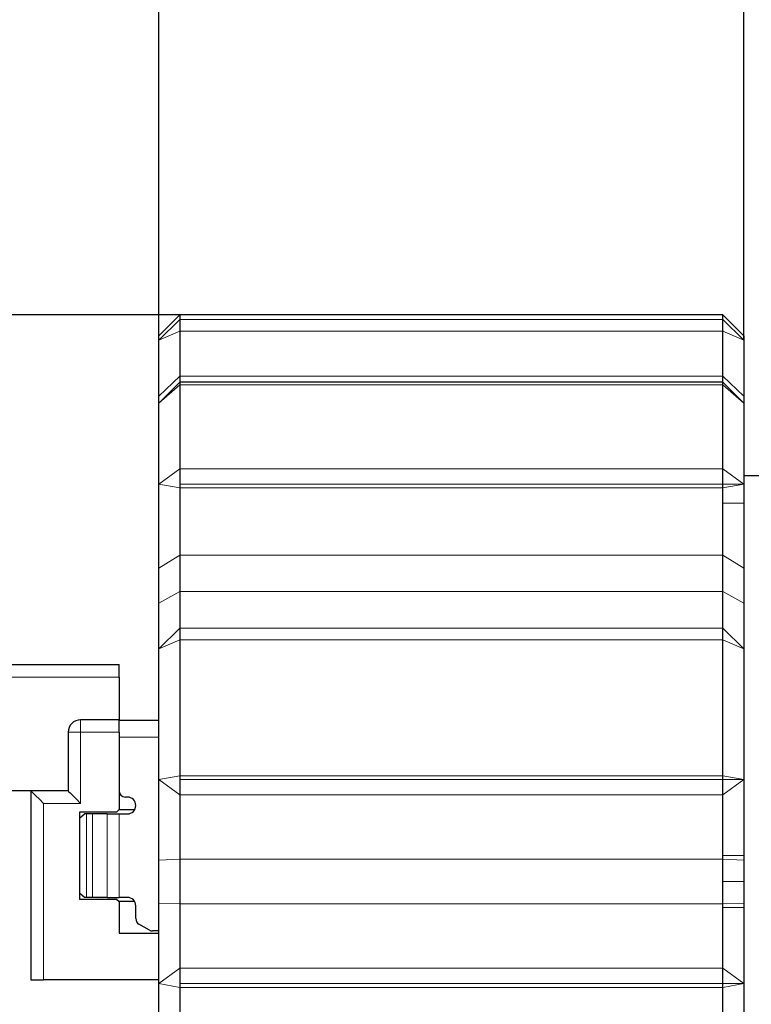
# Model space of a CAD drawing. Header units: millimetres. Extents: x 5 to 418, y 2 to 292.
# Tile 34 of 43: x 165 to 182, y 234 to 258. Entities that reach past the tile are written whole.
import ezdxf

# ---------------------------------------------------------------- set-up
doc = ezdxf.new("R2010")
doc.units = ezdxf.units.MM
doc.layers.add('SLD-0', color=7, linetype='Continuous')
doc.styles.add('SLDTEXTSTYLE0', font='TXT', dxfattribs={"width": 0.605})
doc.dimstyles.new('SLDDIMSTYLE0', dxfattribs={"dimtxt": 3.5, "dimasz": 3.302, "dimexe": 0, "dimexo": 0.0625, "dimgap": 0.875, "dimtad": 1, "dimrnd": 1e-09, "dimzin": 12, "dimdsep": 46, "dimtxsty": 'SLDTEXTSTYLE0', "dimsah": 1, "dimcen": 0.09, "dimadec": 0, "dimazin": 3, "dimtfac": 1, "dimtmove": 0, "dimatfit": 0, "dimfxl": 1, "dimfrac": 2, "dimtolj": 1, "dimtzin": 12, "dimarcsym": 0})
doc.dimstyles.new('SLDDIMSTYLE1', dxfattribs={"dimtxt": 3.5, "dimasz": 3.302, "dimexe": 0, "dimexo": 0.0625, "dimgap": 0.875, "dimtad": 1, "dimdec": 0, "dimrnd": 1e-09, "dimzin": 12, "dimdsep": 46, "dimtxsty": 'SLDTEXTSTYLE0', "dimsah": 1, "dimcen": 0.09, "dimadec": 0, "dimazin": 3, "dimtfac": 1, "dimtofl": 0, "dimtmove": 0, "dimatfit": 3, "dimfxl": 1, "dimfrac": 2, "dimtolj": 1, "dimtzin": 12, "dimarcsym": 0})

# ---------------------------------------------------------------- blocks, each defined once
blk = doc.blocks.new('_D')
at = {"layer": 'SLD-0', "color": 7}
for p, q in [((154.801, 250.754), (154.801, 257.104)), ((168.475, 250.754), (153.801, 250.754)), ((154.801, 250.754), (154.801, 223.654)), ((168.475, 223.654), (153.801, 223.654)), ((154.801, 223.654), (154.801, 217.304))]:
    blk.add_line(p, q, dxfattribs=at)
for points in [[(154.801, 250.754), (155.309, 254.056), (154.293, 254.056)], [(154.801, 223.654), (154.293, 220.352), (155.309, 220.352)]]:
    blk.add_solid(points, dxfattribs=at)
at = {"layer": 'SLD-0', "color": 7, "char_height": 3.5, "attachment_point": 1, "rotation": 90, "style": 'SLDTEXTSTYLE0'}
for s, insert in [('27,5', (150.28, 235.077)), ('%%c', (150.289, 229.974))]:
    blk.add_mtext(s, dxfattribs=dict(at, insert=insert))
blk = doc.blocks.new('_D_1')
at = {"layer": 'SLD-0', "color": 7}
for p, q in [((167.975, 250.15), (167.975, 261.754)), ((181.975, 250.15), (181.975, 261.754)), ((167.975, 260.754), (161.625, 260.754)), ((167.975, 260.754), (181.975, 260.754)), ((181.975, 260.754), (188.325, 260.754))]:
    blk.add_line(p, q, dxfattribs=at)
for points in [[(167.975, 260.754), (164.673, 261.262), (164.673, 260.246)], [(181.975, 260.754), (185.277, 260.246), (185.277, 261.262)]]:
    blk.add_solid(points, dxfattribs=at)
at = {"layer": 'SLD-0', "color": 7, "insert": (172.301, 265.266), "char_height": 3.5, "attachment_point": 1, "style": 'SLDTEXTSTYLE0'}
blk.add_mtext('14', dxfattribs=at)
blk = doc.blocks.new('_D_2')
at = {"layer": 'SLD-0', "color": 7}
for p, q in [((181.975, 250.15), (181.975, 261.754)), ((204.875, 244.404), (204.875, 261.754)), ((181.975, 260.754), (204.875, 260.754))]:
    blk.add_line(p, q, dxfattribs=at)
for points in [[(181.975, 260.754), (185.277, 260.246), (185.277, 261.262)], [(204.875, 260.754), (201.573, 261.262), (201.573, 260.246)]]:
    blk.add_solid(points, dxfattribs=at)
at = {"layer": 'SLD-0', "color": 7, "insert": (190.751, 265.266), "char_height": 3.5, "attachment_point": 1, "style": 'SLDTEXTSTYLE0'}
blk.add_mtext('23', dxfattribs=at)

msp = doc.modelspace()

# ---------------------------------------------------------------- linework, layer by layer
at = {"color": 7, "linetype": 'Continuous', "lineweight": 25}
for p, q in [((168.475, 250.754), (167.975, 250.254)), ((181.475, 250.754), (168.475, 250.754)), ((168.475, 250.754), (168.475, 250.647)), ((168.475, 250.647), (168.475, 250.365)), ((181.975, 250.254), (181.475, 250.754)), ((181.475, 250.647), (181.475, 250.754)), ((181.475, 250.365), (181.475, 250.647)), ((168.475, 250.365), (168.475, 249.294)), ((181.475, 249.294), (181.475, 250.365)), ((167.975, 250.15), (167.975, 250.254)), ((167.975, 248.813), (167.975, 250.15)), ((181.975, 250.254), (181.975, 250.15)), ((181.975, 250.15), (181.975, 248.813)), ((168.475, 249.144), (167.975, 248.644)), ((168.475, 249.294), (168.475, 249.144)), ((181.475, 249.144), (168.475, 249.144)), ((168.475, 249.144), (168.475, 249.083)), ((181.475, 249.144), (181.475, 249.294)), ((181.975, 248.644), (181.475, 249.144)), ((181.475, 249.083), (181.475, 249.144)), ((168.475, 249.083), (168.475, 247.076)), ((181.475, 247.076), (181.475, 249.083)), ((167.975, 248.644), (167.975, 248.813)), ((181.975, 248.813), (181.975, 248.644)), ((167.975, 246.712), (167.975, 248.644)), ((181.975, 248.644), (181.975, 246.712)), ((168.475, 247.076), (168.475, 246.712)), ((181.475, 246.712), (181.475, 247.076)), ((182.485, 246.904), (181.975, 246.904)), ((167.975, 244.696), (167.975, 246.712)), ((168.475, 246.712), (168.475, 246.619)), ((168.475, 246.619), (168.475, 245.007)), ((181.475, 246.619), (181.475, 246.712)), ((181.475, 246.25), (181.475, 246.619)), ((181.975, 246.712), (181.975, 246.25)), ((181.475, 245.007), (181.475, 246.25)), ((181.975, 246.25), (181.975, 244.696)), ((168.475, 245.007), (168.475, 244.142)), ((181.475, 244.142), (181.475, 245.007)), ((167.975, 243.866), (167.975, 244.696)), ((181.975, 244.696), (181.975, 243.866)), ((168.475, 244.142), (168.475, 243.264)), ((181.475, 243.264), (181.475, 244.142)), ((167.975, 242.768), (167.975, 243.866)), ((181.975, 243.866), (181.975, 242.768)), ((168.475, 243.264), (168.475, 242.982)), ((181.475, 242.982), (181.475, 243.264)), ((168.475, 242.982), (168.475, 239.735)), ((181.475, 239.735), (181.475, 242.982)), ((167.975, 239.642), (167.975, 242.768)), ((181.975, 242.768), (181.975, 239.642)), ((163.775, 242.394), (167.025, 242.394)), ((167.025, 242.094), (167.025, 242.394)), ((167.025, 242.094), (167.025, 241.074)), ((167.025, 241.074), (166.105, 241.074)), ((167.025, 240.774), (167.025, 241.074)), ((167.975, 241.054), (167.025, 241.054)), ((165.805, 240.774), (165.805, 239.374)), ((167.025, 240.774), (167.025, 238.924)), ((168.475, 239.735), (168.475, 239.642)), ((181.475, 239.642), (181.475, 239.735)), ((167.975, 237.717), (167.975, 239.642)), ((168.475, 239.642), (168.475, 239.278)), ((181.475, 239.278), (181.475, 239.642)), ((181.975, 239.642), (181.975, 237.824)), ((164.915, 239.374), (163.775, 239.374)), ((165.805, 239.374), (164.915, 239.374)), ((164.915, 239.374), (164.915, 234.854)), ((168.475, 239.278), (168.475, 237.739)), ((181.475, 237.824), (181.475, 239.278)), ((167.225, 239.224), (167.175, 239.224)), ((166.965, 238.864), (166.075, 238.864)), ((166.075, 238.864), (166.075, 236.784)), ((166.075, 238.719), (166.199, 238.824)), ((166.247, 238.824), (166.199, 238.824)), ((166.388, 238.824), (166.247, 238.824)), ((166.742, 238.824), (166.388, 238.824)), ((166.742, 238.824), (167.025, 238.824)), ((167.025, 238.924), (166.965, 238.864)), ((167.025, 238.924), (167.398, 238.924)), ((167.025, 238.824), (167.225, 238.824)), ((167.975, 236.691), (167.975, 237.717)), ((168.475, 237.739), (168.475, 236.67)), ((181.475, 237.739), (181.475, 237.824)), ((181.475, 237.204), (181.475, 237.739)), ((181.975, 237.824), (181.975, 237.717)), ((181.975, 237.717), (181.975, 237.204)), ((181.475, 236.67), (181.475, 237.204)), ((181.975, 237.204), (181.975, 236.691)), ((166.199, 236.824), (166.075, 236.929)), ((166.075, 236.784), (166.965, 236.784)), ((166.247, 236.824), (166.199, 236.824)), ((166.388, 236.824), (166.247, 236.824)), ((166.742, 236.824), (166.388, 236.824)), ((166.742, 236.824), (167.025, 236.824)), ((166.965, 236.784), (167.025, 236.724)), ((167.225, 236.824), (167.025, 236.824)), ((167.025, 236.724), (167.025, 235.974)), ((167.398, 236.724), (167.025, 236.724)), ((167.975, 234.767), (167.975, 236.691)), ((168.475, 236.67), (168.475, 235.131)), ((181.475, 236.585), (181.475, 236.67)), ((181.975, 236.691), (181.975, 236.585)), ((167.425, 236.318), (167.425, 236.624)), ((181.475, 235.131), (181.475, 236.585)), ((181.975, 236.585), (181.975, 234.767)), ((167.75, 236.044), (167.5, 236.188)), ((167.025, 235.974), (167.975, 235.974)), ((167.975, 236.024), (167.825, 236.024)), ((168.475, 235.131), (168.475, 234.767)), ((181.475, 234.767), (181.475, 235.131)), ((164.915, 234.854), (165.215, 234.854)), ((167.975, 234.854), (165.215, 234.854)), ((167.975, 231.64), (167.975, 234.767)), ((168.475, 234.767), (168.475, 234.674)), ((168.475, 234.674), (168.475, 231.427)), ((181.475, 234.674), (181.475, 234.767)), ((181.475, 231.427), (181.475, 234.674)), ((181.975, 234.767), (181.975, 231.64))]:
    msp.add_line(p, q, dxfattribs=at)
at = {"color": 7, "linetype": 'Continuous', "lineweight": 18}
for p, q in [((168.475, 250.647), (167.975, 250.15)), ((168.475, 250.647), (181.475, 250.647)), ((181.975, 250.15), (181.475, 250.647)), ((168.475, 250.365), (167.975, 250.15)), ((181.475, 250.365), (168.475, 250.365)), ((181.975, 250.15), (181.475, 250.365)), ((168.475, 249.294), (167.975, 248.813)), ((181.475, 249.294), (168.475, 249.294)), ((181.975, 248.813), (181.475, 249.294)), ((168.475, 249.083), (167.975, 248.644)), ((181.475, 249.083), (168.475, 249.083)), ((181.975, 248.644), (181.475, 249.083)), ((168.475, 247.076), (167.975, 246.712)), ((168.475, 247.076), (181.475, 247.076)), ((181.975, 246.712), (181.475, 247.076)), ((168.475, 246.619), (167.975, 246.712)), ((181.475, 246.712), (168.475, 246.712)), ((181.475, 246.619), (168.475, 246.619)), ((181.975, 246.712), (181.475, 246.712)), ((181.975, 246.712), (181.475, 246.619)), ((181.475, 246.25), (181.975, 246.25)), ((168.475, 245.007), (167.975, 244.696)), ((181.475, 245.007), (168.475, 245.007)), ((181.975, 244.696), (181.475, 245.007)), ((168.475, 244.142), (167.975, 243.866)), ((168.475, 244.142), (181.475, 244.142)), ((181.975, 243.866), (181.475, 244.142)), ((168.475, 243.264), (167.975, 242.768)), ((168.475, 243.264), (181.475, 243.264)), ((181.975, 242.768), (181.475, 243.264)), ((168.475, 242.982), (167.975, 242.768)), ((181.475, 242.982), (168.475, 242.982)), ((181.975, 242.768), (181.475, 242.982)), ((163.775, 242.094), (167.025, 242.094)), ((166.105, 241.074), (166.105, 240.774)), ((166.105, 240.774), (165.805, 240.774)), ((166.105, 239.074), (166.105, 240.774)), ((166.105, 240.774), (167.025, 240.774)), ((167.025, 240.654), (167.975, 240.654)), ((168.475, 239.735), (167.975, 239.642)), ((168.475, 239.735), (181.475, 239.735)), ((181.975, 239.642), (181.475, 239.735)), ((168.475, 239.278), (167.975, 239.642)), ((181.475, 239.642), (168.475, 239.642)), ((181.975, 239.642), (181.475, 239.642)), ((181.975, 239.642), (181.475, 239.278)), ((181.475, 239.278), (168.475, 239.278)), ((165.215, 234.854), (165.215, 239.074)), ((165.215, 239.074), (166.105, 239.074)), ((166.247, 236.824), (166.247, 238.824)), ((166.388, 236.824), (166.388, 238.824)), ((166.742, 238.824), (166.742, 236.824)), ((167.025, 236.824), (167.025, 238.824)), ((168.475, 237.739), (167.975, 237.717)), ((181.475, 237.739), (168.475, 237.739)), ((181.475, 237.824), (181.975, 237.824)), ((181.975, 237.717), (181.475, 237.739)), ((181.975, 237.204), (181.475, 237.204)), ((168.475, 236.67), (167.975, 236.691)), ((168.475, 236.67), (181.475, 236.67)), ((181.975, 236.691), (181.475, 236.67)), ((181.475, 236.585), (181.975, 236.585)), ((168.475, 235.131), (167.975, 234.767)), ((168.475, 235.131), (181.475, 235.131)), ((181.975, 234.767), (181.475, 235.131)), ((168.475, 234.674), (167.975, 234.767)), ((181.475, 234.767), (168.475, 234.767)), ((181.475, 234.674), (168.475, 234.674)), ((181.975, 234.767), (181.475, 234.767)), ((181.975, 234.767), (181.475, 234.674))]:
    msp.add_line(p, q, dxfattribs=at)
at = {"color": 7, "linetype": 'Continuous', "lineweight": 25, "flags": 128}
for points in [[(164.915, 239.374), (164.926, 239.362), (164.963, 239.325), (165.025, 239.264), (165.117, 239.171), (165.215, 239.074)], [(165.805, 239.374), (165.816, 239.362), (165.853, 239.325), (165.915, 239.264), (166.007, 239.171), (166.105, 239.074)]]:
    msp.add_lwpolyline(points, dxfattribs=at)
at = {"color": 7, "linetype": 'Continuous', "lineweight": 25}
for centre, radius, start, end in [((166.105, 240.774), 0.3, 89.9999, 179.999), ((167.175, 239.374), 0.15, 180.0013, 269.9995), ((167.225, 239.024), 0.2, 359.9989, 90.0022), ((167.225, 239.024), 0.2, 269.9978, 0.0011), ((167.225, 236.624), 0.2, 359.9986, 90.0022), ((167.575, 236.318), 0.15, 179.9977, 240.0007), ((167.825, 236.174), 0.15, 239.9948, 270.0031)]:
    msp.add_arc(centre, radius, start, end, dxfattribs=at)

# ---------------------------------------------------------------- dimensions: what is measured, and where the dimension line sits
at = {"layer": 'SLD-0', "color": 7}
for base, p1, p2, dimstyle, picture, middle in [((181.975, 260.754), (167.975, 250.15), (181.975, 250.15), 'SLDDIMSTYLE0', '_D_1', (174.975, 260.754)), ((204.875, 260.754), (181.975, 250.15), (204.875, 244.404), 'SLDDIMSTYLE1', '_D_2', (193.425, 260.754))]:
    dim = msp.add_linear_dim(base=base, p1=p1, p2=p2, dimstyle=dimstyle, dxfattribs=at)
    dim.commit()
    dim.dimension.update_dxf_attribs({"geometry": picture, "text_midpoint": middle, "dimtype": 160})
dim = msp.add_linear_dim(base=(154.801, 223.654), p1=(168.475, 250.754), p2=(168.475, 223.654), angle=90, text='%%c<>', dimstyle='SLDDIMSTYLE0', dxfattribs=at)
dim.commit()
dim.dimension.update_dxf_attribs({"geometry": '_D', "text_midpoint": (154.801, 237.204), "dimtype": 160})

doc.saveas('drawing.dxf')
